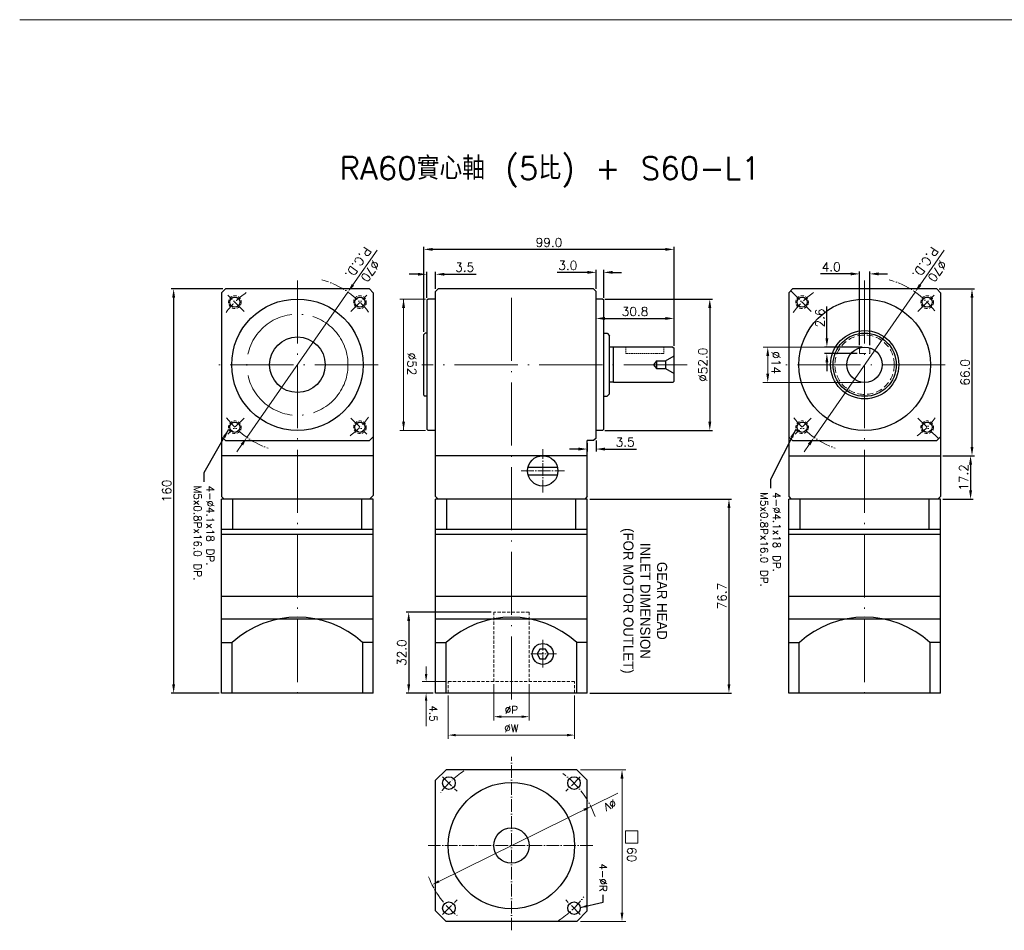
# Model space of a CAD drawing. Extents: x -144 to 2210, y -153 to 993.
# Tile 1 of 9: x 420 to 810, y 51 to 412. Entities that reach past the tile are written whole.
import ezdxf

# ---------------------------------------------------------------- set-up
doc = ezdxf.new("R2010")
doc.units = 0
doc.header["$LTSCALE"] = 10
doc.header["$MEASUREMENT"] = 0
doc.header["$PDMODE"] = 3
doc.header["$PDSIZE"] = 6
doc.linetypes.add('CEN', pattern=[0.67, 0.5, -0.08, 0.01, -0.08])
doc.linetypes.add('HIDDEN', pattern=[0.375, 0.25, -0.125])
doc.layers.get('0').update_dxf_attribs({"linetype": 'CONTINUOUS'})
doc.layers.get('DEFPOINTS').update_dxf_attribs({"linetype": 'CONTINUOUS'})
for name, color, linetype, lineweight in [('CEN', 6, 'CEN', 15), ('DASH', 2, 'HIDDEN', 15), ('DIM', 4, 'CONTINUOUS', 15)]:
    doc.layers.add(name, color=color, linetype=linetype, lineweight=lineweight)
doc.styles.get("Standard").update_dxf_attribs({"font": 'TXT.shx', "bigfont": 'chineset.shx'})
doc.dimstyles.get("Standard").update_dxf_attribs({"dimtxt": 3.5, "dimasz": 3.5, "dimexe": 1, "dimexo": 1, "dimgap": 1, "dimtad": 1, "dimdec": 1, "dimzin": 0, "dimdsep": 46, "dimtxsty": 'Standard', "dimcen": 0, "dimadec": 0, "dimazin": 0, "dimtfac": 1, "dimtdec": 1, "dimtofl": 0, "dimtmove": 0, "dimatfit": 3, "dimfxl": 0, "dimtolj": 1, "dimtzin": 0, "dimarcsym": 0})

# ---------------------------------------------------------------- blocks, each defined once
blk = doc.blocks.new('*D0')
at = {"layer": 'DEFPOINTS', "color": 0}
for p in [(650.8, 301.23), (650.8, 249.23), (693.27, 249.23)]:
    blk.add_point(p, dxfattribs=at)
at = {"layer": 'DIM', "color": 0, "lineweight": -2}
for p, q in [((651.8, 301.23), (694.27, 301.23)), ((693.27, 297.73), (693.27, 252.73)), ((651.8, 249.23), (694.27, 249.23))]:
    blk.add_line(p, q, dxfattribs=at)
at = {"layer": 'DIM', "color": 0}
for points in [[(692.68, 297.73), (693.85, 297.73), (693.27, 301.23)], [(692.68, 252.73), (693.85, 252.73), (693.27, 249.23)]]:
    blk.add_solid(points, dxfattribs=at)
at = {"layer": 'DIM', "color": 0, "insert": (690.52, 275.21), "char_height": 3.5, "attachment_point": 5, "rotation": 90}
blk.add_mtext('\\A1;%%c52.0', dxfattribs=at)
blk = doc.blocks.new('*D1')
at = {"layer": 'DEFPOINTS', "color": 0}
for p in [(756.52, 311.17), (752.52, 281.93), (756.52, 281.93)]:
    blk.add_point(p, dxfattribs=at)
at = {"layer": 'DIM', "color": 0, "lineweight": -2}
for p, q in [((752.52, 282.93), (752.52, 312.17)), ((756.52, 282.93), (756.52, 312.17)), ((749.02, 311.17), (737.1, 311.17)), ((760.02, 311.17), (763.52, 311.17))]:
    blk.add_line(p, q, dxfattribs=at)
at = {"layer": 'DIM', "color": 0}
for points in [[(749.02, 311.75), (749.02, 310.59), (752.52, 311.17)], [(760.02, 311.75), (760.02, 310.59), (756.52, 311.17)]]:
    blk.add_solid(points, dxfattribs=at)
at = {"layer": 'DIM', "color": 0, "insert": (741.31, 313.92), "char_height": 3.5, "attachment_point": 5}
blk.add_mtext('\\A1;4.0', dxfattribs=at)
blk = doc.blocks.new('*D2')
at = {"layer": 'DEFPOINTS', "color": 0}
for p in [(580.16, 320.87), (580.16, 287.23), (679.12, 281.73)]:
    blk.add_point(p, dxfattribs=at)
at = {"layer": 'DIM', "color": 0, "lineweight": -2}
for p, q in [((580.16, 288.23), (580.16, 321.87)), ((675.62, 320.87), (583.66, 320.87)), ((679.12, 282.73), (679.12, 321.87))]:
    blk.add_line(p, q, dxfattribs=at)
at = {"layer": 'DIM', "color": 0}
for points in [[(583.66, 321.45), (583.66, 320.29), (580.16, 320.87)], [(675.62, 321.45), (675.62, 320.29), (679.12, 320.87)]]:
    blk.add_solid(points, dxfattribs=at)
at = {"layer": 'DIM', "color": 0, "insert": (629.64, 323.62), "char_height": 3.5, "attachment_point": 5}
blk.add_mtext('\\A1;99.0', dxfattribs=at)
blk = doc.blocks.new('*D3')
at = {"layer": 'DEFPOINTS', "color": 0}
for p in [(584.8, 311.02), (584.8, 304.23), (581.3, 300.73)]:
    blk.add_point(p, dxfattribs=at)
at = {"layer": 'DIM', "color": 0, "lineweight": -2}
for p, q in [((581.3, 301.73), (581.3, 312.02)), ((584.8, 305.23), (584.8, 312.02)), ((577.8, 311.02), (574.3, 311.02)), ((588.3, 311.02), (600.8, 311.02))]:
    blk.add_line(p, q, dxfattribs=at)
at = {"layer": 'DIM', "color": 0}
for points in [[(577.8, 311.6), (577.8, 310.43), (581.3, 311.02)], [(588.3, 311.6), (588.3, 310.43), (584.8, 311.02)]]:
    blk.add_solid(points, dxfattribs=at)
at = {"layer": 'DIM', "color": 0, "insert": (596.3, 313.77), "char_height": 3.5, "attachment_point": 5}
blk.add_mtext('\\A1;3.5', dxfattribs=at)
blk = doc.blocks.new('*D4')
at = {"layer": 'DEFPOINTS', "color": 0}
for p in [(648.3, 311.77), (648.3, 304.23), (651.3, 300.73)]:
    blk.add_point(p, dxfattribs=at)
at = {"layer": 'DIM', "color": 0, "lineweight": -2}
for p, q in [((644.8, 311.77), (632.88, 311.77)), ((648.3, 305.23), (648.3, 312.77)), ((651.3, 301.73), (651.3, 312.77)), ((654.8, 311.77), (658.3, 311.77))]:
    blk.add_line(p, q, dxfattribs=at)
at = {"layer": 'DIM', "color": 0}
for points in [[(644.8, 312.35), (644.8, 311.19), (648.3, 311.77)], [(654.8, 312.35), (654.8, 311.19), (651.3, 311.77)]]:
    blk.add_solid(points, dxfattribs=at)
at = {"layer": 'DIM', "color": 0, "insert": (637.09, 314.52), "char_height": 3.5, "attachment_point": 5}
blk.add_mtext('\\A1;3.0', dxfattribs=at)
blk = doc.blocks.new('*D5')
at = {"layer": 'DEFPOINTS', "color": 0}
for p in [(739.58, 282.23), (754.52, 282.23), (752.52, 279.63)]:
    blk.add_point(p, dxfattribs=at)
at = {"layer": 'DIM', "color": 0, "lineweight": -2}
for p, q in [((739.58, 285.73), (739.58, 298.23)), ((753.52, 282.23), (738.58, 282.23)), ((751.52, 279.63), (738.58, 279.63)), ((739.58, 276.13), (739.58, 272.63))]:
    blk.add_line(p, q, dxfattribs=at)
at = {"layer": 'DIM', "color": 0}
for points in [[(739, 285.73), (740.17, 285.73), (739.58, 282.23)], [(739, 276.13), (740.17, 276.13), (739.58, 279.63)]]:
    blk.add_solid(points, dxfattribs=at)
at = {"layer": 'DIM', "color": 0, "insert": (736.83, 293.73), "char_height": 3.5, "attachment_point": 5, "rotation": 90}
blk.add_mtext('\\A1;2.6', dxfattribs=at)
blk = doc.blocks.new('*D6')
at = {"layer": 'DEFPOINTS', "color": 0}
for p in [(648.3, 246.23), (644.8, 245.23), (648.3, 241.86)]:
    blk.add_point(p, dxfattribs=at)
at = {"layer": 'DIM', "color": 0, "lineweight": -2}
for p, q in [((641.3, 241.86), (637.8, 241.86)), ((644.8, 244.23), (644.8, 240.86)), ((648.3, 245.23), (648.3, 240.86)), ((651.8, 241.86), (664.3, 241.86))]:
    blk.add_line(p, q, dxfattribs=at)
at = {"layer": 'DIM', "color": 0}
for points in [[(641.3, 242.44), (641.3, 241.27), (644.8, 241.86)], [(651.8, 242.44), (651.8, 241.27), (648.3, 241.86)]]:
    blk.add_solid(points, dxfattribs=at)
at = {"layer": 'DIM', "color": 0, "insert": (659.8, 244.61), "char_height": 3.5, "attachment_point": 5}
blk.add_mtext('\\A1;3.5', dxfattribs=at)
blk = doc.blocks.new('*D12')
at = {"layer": 'DEFPOINTS', "color": 0}
for p in [(783.02, 305.23), (784.52, 239.23), (796.99, 239.23)]:
    blk.add_point(p, dxfattribs=at)
at = {"layer": 'DIM', "color": 0, "lineweight": -2}
for p, q in [((784.02, 305.23), (797.99, 305.23)), ((796.99, 301.73), (796.99, 242.73)), ((785.52, 239.23), (797.99, 239.23))]:
    blk.add_line(p, q, dxfattribs=at)
at = {"layer": 'DIM', "color": 0}
for points in [[(796.41, 301.73), (797.58, 301.73), (796.99, 305.23)], [(796.41, 242.73), (797.58, 242.73), (796.99, 239.23)]]:
    blk.add_solid(points, dxfattribs=at)
at = {"layer": 'DIM', "color": 0, "insert": (794.24, 272.23), "char_height": 3.5, "attachment_point": 5, "rotation": 90}
blk.add_mtext('\\A1;66.0', dxfattribs=at)
blk = doc.blocks.new('*D13')
at = {"layer": 'DEFPOINTS', "color": 0}
for p in [(679.12, 293.54), (648.3, 290.88), (679.12, 281.73)]:
    blk.add_point(p, dxfattribs=at)
at = {"layer": 'DIM', "color": 0, "lineweight": -2}
for p, q in [((648.3, 291.88), (648.3, 294.54)), ((651.8, 293.54), (675.62, 293.54)), ((679.12, 282.73), (679.12, 294.54))]:
    blk.add_line(p, q, dxfattribs=at)
at = {"layer": 'DIM', "color": 0}
for points in [[(651.8, 294.13), (651.8, 292.96), (648.3, 293.54)], [(675.62, 294.13), (675.62, 292.96), (679.12, 293.54)]]:
    blk.add_solid(points, dxfattribs=at)
at = {"layer": 'DIM', "color": 0, "insert": (663.71, 296.29), "char_height": 3.5, "attachment_point": 5}
blk.add_mtext('\\A1;30.8', dxfattribs=at)
blk = doc.blocks.new('*D14')
at = {"layer": 'DEFPOINTS', "color": 0}
for p in [(607.8, 177.33), (574.15, 145.33), (584.8, 145.33)]:
    blk.add_point(p, dxfattribs=at)
at = {"layer": 'DIM', "color": 0, "lineweight": -2}
for p, q in [((606.8, 177.33), (573.15, 177.33)), ((574.15, 173.83), (574.15, 148.83)), ((583.8, 145.33), (573.15, 145.33))]:
    blk.add_line(p, q, dxfattribs=at)
at = {"layer": 'DIM', "color": 0}
for points in [[(573.57, 173.83), (574.73, 173.83), (574.15, 177.33)], [(573.57, 148.83), (574.73, 148.83), (574.15, 145.33)]]:
    blk.add_solid(points, dxfattribs=at)
at = {"layer": 'DIM', "color": 0, "insert": (571.4, 161.33), "char_height": 3.5, "attachment_point": 5, "rotation": 90}
blk.add_mtext('\\A1;32.0', dxfattribs=at)
blk = doc.blocks.new('*D15')
at = {"layer": 'DEFPOINTS', "color": 0}
for p in [(644.8, 222.03), (644.8, 145.33), (700.85, 145.33)]:
    blk.add_point(p, dxfattribs=at)
at = {"layer": 'DIM', "color": 0, "lineweight": -2}
for p, q in [((645.8, 222.03), (701.85, 222.03)), ((700.85, 218.53), (700.85, 148.83)), ((645.8, 145.33), (701.85, 145.33))]:
    blk.add_line(p, q, dxfattribs=at)
at = {"layer": 'DIM', "color": 0}
for points in [[(700.26, 218.53), (701.43, 218.53), (700.85, 222.03)], [(700.26, 148.83), (701.43, 148.83), (700.85, 145.33)]]:
    blk.add_solid(points, dxfattribs=at)
at = {"layer": 'DIM', "color": 0, "insert": (698.1, 183.68), "char_height": 3.5, "attachment_point": 5, "rotation": 90}
blk.add_mtext('\\A1;76.7', dxfattribs=at)
blk = doc.blocks.new('*D210')
at = {"layer": 'DEFPOINTS', "color": 0}
for p in [(784.52, 239.23), (784.52, 222.03), (796.43, 222.03)]:
    blk.add_point(p, dxfattribs=at)
at = {"layer": 'DIM', "color": 0, "lineweight": -2}
for p, q in [((785.52, 239.23), (797.43, 239.23)), ((796.43, 235.73), (796.43, 225.53)), ((785.52, 222.03), (797.43, 222.03))]:
    blk.add_line(p, q, dxfattribs=at)
at = {"layer": 'DIM', "color": 0}
for points in [[(795.84, 235.73), (797.01, 235.73), (796.43, 239.23)], [(795.84, 225.53), (797.01, 225.53), (796.43, 222.03)]]:
    blk.add_solid(points, dxfattribs=at)
at = {"layer": 'DIM', "color": 0, "insert": (793.68, 230.63), "char_height": 3.5, "attachment_point": 5, "rotation": 90}
blk.add_mtext('\\A1;17.2', dxfattribs=at)
blk = doc.blocks.new('*D213')
at = {"layer": 'DEFPOINTS', "color": 0}
for p in [(501.63, 305.23), (481.16, 145.33), (500.13, 145.33)]:
    blk.add_point(p, dxfattribs=at)
at = {"layer": 'DIM', "color": 0, "lineweight": -2}
for p, q in [((500.63, 305.23), (480.16, 305.23)), ((481.16, 301.73), (481.16, 148.83)), ((499.13, 145.33), (480.16, 145.33))]:
    blk.add_line(p, q, dxfattribs=at)
at = {"layer": 'DIM', "color": 0}
for points in [[(480.57, 301.73), (481.74, 301.73), (481.16, 305.23)], [(480.57, 148.83), (481.74, 148.83), (481.16, 145.33)]]:
    blk.add_solid(points, dxfattribs=at)
at = {"layer": 'DIM', "color": 0, "insert": (478.41, 225.28), "char_height": 3.5, "attachment_point": 5, "rotation": 90}
blk.add_mtext('\\A1;160', dxfattribs=at)

msp = doc.modelspace()

# ---------------------------------------------------------------- linework, layer by layer
at = {"color": 3}
for p, q in [((501.63, 305.225), (500.13, 303.725)), ((558.63, 305.225), (501.63, 305.225)), ((558.63, 305.225), (560.13, 303.725)), ((584.796, 304.225), (585.796, 305.225)), ((584.796, 239.225), (584.796, 304.225)), ((647.296, 305.225), (585.796, 305.225)), ((647.296, 305.225), (648.296, 304.225)), ((648.296, 246.225), (648.296, 304.225)), ((726.02, 305.225), (724.52, 303.725)), ((783.02, 305.225), (726.02, 305.225)), ((783.02, 305.225), (784.52, 303.725)), ((500.13, 303.725), (500.13, 223.025)), ((560.13, 303.725), (560.13, 223.525)), ((581.796, 301.225), (581.296, 300.725)), ((581.296, 300.725), (581.296, 249.725)), ((584.796, 301.225), (581.796, 301.225)), ((650.796, 301.225), (648.296, 301.225)), ((651.296, 300.725), (650.796, 301.225)), ((651.296, 249.725), (651.296, 300.725)), ((724.52, 303.725), (724.52, 223.025)), ((784.52, 303.725), (784.52, 223.025)), ((581.796, 249.225), (581.296, 249.725)), ((651.296, 249.725), (650.796, 249.225)), ((501.63, 245.225), (500.13, 246.725)), ((560.13, 246.725), (558.63, 245.225)), ((584.796, 249.225), (581.796, 249.225)), ((648.296, 246.225), (647.296, 245.225)), ((650.796, 249.225), (648.296, 249.225)), ((726.02, 245.225), (724.52, 246.725)), ((784.52, 246.725), (783.02, 245.225)), ((501.63, 245.225), (558.63, 245.225)), ((644.796, 223.025), (644.796, 245.225)), ((647.296, 245.225), (644.796, 245.225)), ((726.02, 245.225), (783.02, 245.225)), ((560.13, 239.225), (500.13, 239.225)), ((584.796, 223.025), (584.796, 239.225)), ((644.796, 239.225), (584.796, 239.225)), ((724.52, 239.225), (784.52, 239.225)), ((501.13, 222.025), (500.13, 223.025)), ((560.13, 223.525), (558.63, 222.025)), ((585.796, 222.025), (584.796, 223.025)), ((644.796, 223.025), (643.796, 222.025)), ((724.52, 223.025), (725.52, 222.025)), ((783.52, 222.025), (784.52, 223.025))]:
    msp.add_line(p, q, dxfattribs=at)
for p, q in [((580.157, 287.225), (580.657, 287.725)), ((580.157, 263.225), (580.157, 287.225)), ((581.296, 287.725), (580.657, 287.725)), ((651.296, 287.725), (652.618, 287.725)), ((652.618, 287.725), (653.618, 286.725)), ((653.618, 263.725), (653.618, 286.725)), ((655.118, 282.125), (653.618, 282.125)), ((678.618, 282.225), (655.118, 282.225)), ((655.118, 268.225), (655.118, 282.225)), ((678.618, 282.225), (679.118, 281.725)), ((679.118, 275.225), (679.118, 281.725)), ((679.118, 275.225), (679.118, 281.725)), ((672.118, 276.725), (671.06, 275.225)), ((672.118, 276.725), (672.118, 273.725)), ((675.718, 276.725), (679.118, 278.688)), ((675.718, 276.725), (675.718, 273.725)), ((671.06, 275.225), (672.118, 273.725)), ((675.718, 273.725), (679.118, 271.763)), ((679.118, 268.725), (679.118, 275.225)), ((679.118, 268.725), (679.118, 275.225)), ((655.118, 268.325), (653.618, 268.325)), ((678.618, 268.225), (655.118, 268.225)), ((679.118, 268.725), (678.618, 268.225)), ((580.157, 263.225), (580.657, 262.725)), ((581.296, 262.725), (580.657, 262.725)), ((651.296, 262.725), (652.618, 262.725)), ((653.618, 263.725), (652.618, 262.725)), ((560.13, 222.025), (500.13, 222.025)), ((500.13, 183.525), (500.13, 222.025)), ((504.63, 210.025), (504.63, 222.025)), ((555.63, 210.025), (555.63, 222.025)), ((560.13, 183.525), (560.13, 222.025)), ((644.796, 222.025), (584.796, 222.025)), ((584.796, 183.525), (584.796, 222.025)), ((589.296, 210.025), (589.296, 222.025)), ((640.296, 210.025), (640.296, 222.025)), ((644.796, 183.525), (644.796, 222.025)), ((784.52, 222.025), (724.52, 222.025)), ((724.52, 183.525), (724.52, 222.025)), ((729.02, 210.025), (729.02, 222.025)), ((780.02, 210.025), (780.02, 222.025)), ((784.52, 183.525), (784.52, 222.025)), ((560.13, 210.025), (500.13, 210.025)), ((560.13, 208.025), (500.13, 208.025)), ((644.796, 210.025), (584.796, 210.025)), ((644.796, 208.025), (584.796, 208.025)), ((784.52, 210.025), (724.52, 210.025)), ((784.52, 208.025), (724.52, 208.025)), ((560.13, 183.525), (500.13, 183.525)), ((500.13, 145.325), (500.13, 183.525)), ((560.13, 145.325), (560.13, 183.525)), ((584.796, 145.325), (584.796, 183.525)), ((644.796, 183.525), (584.796, 183.525)), ((644.796, 145.325), (644.796, 183.525)), ((784.52, 183.525), (724.52, 183.525)), ((724.52, 145.325), (724.52, 183.525)), ((784.52, 145.325), (784.52, 183.525)), ((560.13, 174.525), (500.13, 174.525)), ((644.796, 174.525), (584.796, 174.525)), ((784.52, 174.525), (724.52, 174.525)), ((500.13, 165.325), (504.269, 165.325)), ((504.269, 145.325), (504.269, 165.325)), ((555.991, 145.325), (555.991, 165.325)), ((560.13, 165.325), (555.991, 165.325)), ((584.796, 165.325), (588.935, 165.325)), ((588.935, 145.325), (588.935, 165.325)), ((640.658, 145.325), (640.658, 165.325)), ((644.796, 165.325), (640.658, 165.325)), ((724.52, 165.325), (728.659, 165.325)), ((728.659, 145.325), (728.659, 165.325)), ((780.382, 145.325), (780.382, 165.325)), ((784.52, 165.325), (780.382, 165.325)), ((560.13, 145.325), (500.13, 145.325)), ((644.796, 145.325), (584.796, 145.325)), ((784.52, 145.325), (724.52, 145.325)), ((588.935, 114.948), (584.796, 110.81)), ((640.658, 114.948), (588.935, 114.948)), ((644.796, 110.81), (640.658, 114.948)), ((584.796, 59.087), (584.796, 110.81)), ((644.796, 59.087), (644.796, 110.81)), ((588.935, 54.948), (584.796, 59.087)), ((644.796, 59.087), (640.658, 54.948)), ((640.658, 54.948), (588.935, 54.948))]:
    msp.add_line(p, q)
at = {"ltscale": 0.3}
for p, q in [((672.118, 276.725), (675.718, 276.725)), ((672.118, 273.725), (675.718, 273.725))]:
    msp.add_line(p, q, dxfattribs=at)
at = {"color": 0}
for p, q in [((621.387, 234.725), (633.006, 234.725)), ((621.387, 231.725), (633.006, 231.725))]:
    msp.add_line(p, q, dxfattribs=at)
msp.add_lwpolyline([(624.965, 160.775), (626.08, 158.843), (628.312, 158.843), (629.428, 160.775), (628.312, 162.708), (626.08, 162.708)], close=True)
at = {"color": 3}
for centre, radius in [((505.381, 299.974), 2), ((530.13, 275.225), 26), ((554.879, 299.974), 2), ((729.772, 299.974), 2), ((754.52, 275.225), 26), ((779.269, 299.974), 2), ((505.381, 250.477), 2), ((554.879, 250.477), 2), ((729.772, 250.477), 2), ((779.269, 250.477), 2)]:
    msp.add_circle(centre, radius, dxfattribs=at)
for centre, radius in [((754.52, 275.225), 13.5), ((530.13, 275.225), 11), ((754.52, 275.225), 12.5), ((754.52, 275.225), 7), ((627.196, 160.775), 4.15), ((590.047, 109.697), 2.5), ((614.796, 84.948), 25), ((639.545, 109.697), 2.5), ((614.796, 84.948), 7), ((590.047, 60.2), 2.5), ((639.545, 60.2), 2.5)]:
    msp.add_circle(centre, radius)
at = {"color": 0}
msp.add_circle((627.196, 233.225), 6, dxfattribs=at)
for centre in [(530.13, 137.033), (614.796, 137.033), (754.52, 137.033)]:
    msp.add_arc(centre, 38.293, 47.63396, 132.36604)
at = {"layer": 'CEN', "color": 1, "linetype": 'CEN', "ltscale": 5}
for p, q in [((530.13, 308.61), (530.13, 142.325)), ((754.52, 308.61), (754.52, 142.742)), ((614.796, 142.742), (614.796, 305.225)), ((562.021, 275.225), (498.307, 275.225)), ((684.27, 275.225), (579.283, 275.225)), ((786.411, 275.225), (722.698, 275.225))]:
    msp.add_line(p, q, dxfattribs=at)
at = {"layer": 'CEN'}
for p, q in [((733.427, 296.319), (725.27, 304.475)), ((509.036, 296.319), (502.643, 302.712)), ((551.224, 296.319), (557.617, 302.712)), ((775.614, 296.319), (782.007, 302.712)), ((509.036, 254.132), (502.643, 247.739)), ((551.224, 254.132), (557.617, 247.739)), ((733.427, 254.132), (727.034, 247.739)), ((775.614, 254.132), (783.77, 245.975)), ((627.196, 224.625), (627.196, 241.826)), ((618.596, 233.225), (635.796, 233.225)), ((627.196, 155.416), (627.196, 166.376)), ((622.425, 160.775), (632.589, 160.775)), ((614.796, 51.44), (614.796, 120.045)), ((587.555, 112.19), (593.29, 106.455)), ((642.038, 112.19), (636.303, 106.455)), ((647.025, 84.948), (581.879, 84.948)), ((587.555, 57.707), (593.29, 63.442)), ((642.038, 57.707), (636.303, 63.442))]:
    msp.add_line(p, q, dxfattribs=at)
at = {"layer": 'CEN', "color": 1, "linetype": 'CEN', "ltscale": 5}
msp.add_circle((530.13, 275.225), 20, dxfattribs=at)
at = {"layer": 'CEN'}
for centre, start, end in [((530.13, 275.225), 36.46246, 74.00248), ((754.52, 275.225), 37.49965, 74.00248), ((530.13, 275.225), 125.43558, 143.72014), ((754.52, 275.225), 125.43558, 143.72014), ((530.13, 275.225), 216.77803, 250.6464), ((530.13, 275.225), 306.46246, 323.53754), ((754.52, 275.225), 216.77803, 250.6464), ((754.52, 275.225), 306.46246, 323.01228), ((614.796, 84.948), 122.45082, 144.17792), ((614.796, 84.948), 19.16527, 54.56688), ((614.796, 84.948), 200.54751, 232.30281), ((614.796, 84.948), 302.1149, 324.7522)]:
    msp.add_arc(centre, 35, start, end, dxfattribs=at)
at = {"layer": 'DASH', "ltscale": 0.2}
for p, q in [((660.018, 282.225), (660.018, 279.625)), ((675.118, 282.225), (675.118, 279.625)), ((675.118, 279.625), (660.018, 279.625))]:
    msp.add_line(p, q, dxfattribs=at)
at = {"layer": 'DASH', "color": 2, "linetype": 'HIDDEN'}
for p, q in [((752.52, 281.934), (752.52, 279.625)), ((756.52, 281.934), (756.52, 279.625)), ((752.52, 279.625), (756.52, 279.625))]:
    msp.add_line(p, q, dxfattribs=at)
at = {"layer": 'DASH', "ltscale": 0.5}
for p, q in [((607.796, 149.825), (607.796, 177.325)), ((621.796, 177.325), (607.796, 177.325)), ((621.796, 149.825), (621.796, 177.325)), ((639.796, 149.825), (589.796, 149.825)), ((589.796, 145.325), (589.796, 149.825)), ((639.796, 145.325), (639.796, 149.825))]:
    msp.add_line(p, q, dxfattribs=at)
for centre in [(505.381, 299.974), (554.879, 299.974), (729.772, 299.974), (779.269, 299.974), (505.381, 250.477), (554.879, 250.477), (729.772, 250.477), (779.269, 250.477)]:
    msp.add_circle(centre, 2.5, dxfattribs=at)
at = {"layer": 'DASH', "color": 2, "linetype": 'HIDDEN'}
msp.add_circle((754.52, 275.225), 11.75, dxfattribs=at)
at = {"layer": 'DIM'}
for p, q in [((420.258, 411.751), (2210.147, 411.751)), ((561.659, 320.58), (552.106, 306.838)), ((786.049, 320.58), (776.496, 306.838)), ((510.152, 246.487), (550.108, 303.964)), ((734.543, 246.487), (774.498, 303.964)), ((580.796, 301.225), (570.619, 301.225)), ((572.119, 249.225), (572.119, 301.225)), ((651.296, 287.725), (651.296, 262.725)), ((753.02, 282.225), (714.387, 282.225)), ((716.192, 271.725), (716.192, 278.725)), ((753.02, 268.225), (714.202, 268.225)), ((580.796, 249.225), (570.619, 249.225)), ((508.155, 243.613), (506.157, 240.739)), ((732.545, 243.613), (730.547, 240.739)), ((581.029, 152.825), (581.029, 155.825)), ((588.796, 149.825), (579.529, 149.825)), ((607.796, 148.825), (607.796, 134.462)), ((621.796, 148.825), (621.796, 134.462)), ((583.796, 145.325), (579.529, 145.325)), ((589.796, 144.325), (589.796, 127.174)), ((639.796, 144.325), (639.796, 127.174)), ((581.029, 142.325), (581.029, 132.158)), ((610.796, 135.962), (618.796, 135.962)), ((592.796, 128.674), (636.796, 128.674)), ((642.158, 114.948), (660.035, 114.948)), ((658.535, 111.448), (658.535, 58.448)), ((586.091, 70.806), (656.893, 105.688)), ((642.158, 54.948), (660.035, 54.948))]:
    msp.add_line(p, q, dxfattribs=at)
msp.add_lwpolyline([(659.924, 90.795), (659.924, 85.965), (664.754, 85.965), (664.754, 90.795)], close=True, dxfattribs=at)
for points in [[(552.584, 306.505), (551.627, 307.171), (550.108, 303.964)], [(776.975, 306.505), (776.017, 307.171), (774.498, 303.964)], [(572.702, 297.725), (571.535, 297.725), (572.119, 301.225)], [(716.775, 278.725), (715.609, 278.725), (716.192, 282.225)], [(716.775, 271.725), (715.609, 271.725), (716.192, 268.225)], [(572.702, 252.725), (571.535, 252.725), (572.119, 249.225)], [(508.634, 243.28), (507.676, 243.946), (510.152, 246.487)], [(733.024, 243.28), (732.066, 243.946), (734.543, 246.487)], [(581.529, 152.825), (580.529, 152.825), (581.029, 149.825)], [(581.529, 142.325), (580.529, 142.325), (581.029, 145.325)], [(610.796, 136.462), (610.796, 135.462), (607.796, 135.962)], [(618.796, 136.462), (618.796, 135.462), (621.796, 135.962)], [(592.796, 129.174), (592.796, 128.174), (589.796, 128.674)], [(636.796, 129.174), (636.796, 128.174), (639.796, 128.674)], [(657.951, 111.448), (659.118, 111.448), (658.535, 114.948)], [(643.722, 98.642), (643.28, 99.539), (646.193, 100.417)], [(586.312, 70.357), (585.87, 71.254), (583.4, 69.48)], [(657.951, 58.448), (659.118, 58.448), (658.535, 54.948)]]:
    msp.add_solid(points, dxfattribs=at)

# ---------------------------------------------------------------- texts
msp.add_text('RA60實心軸 (5比) + S60-L1', height=9, dxfattribs=at).set_placement((546.866, 348.478))
for s, insert, char_height, attachment_point, rotation in [('∅70\\PP.C.D.', (556.543, 313.901), 3.5, 5, 235), ('∅70\\PP.C.D.', (780.933, 313.901), 3.5, 5, 235), ('%%c52', (575.369, 275.525), 3.5, 5, 270), ('%%c14', (719.442, 276.055), 3.5, 5, 270), ('4-%%c4.1x18 DP.\\PM5x0.8Px16.0 DP.', (493.153, 227.423), 3, 4, 270), ('4-%%c4.1x18 DP.\\PM5x0.8Px16.0 DP.', (717.265, 224.843), 3, 4, 270), ('\\A1;4.5', (583.876, 137.225), 3, 5, 270), ('∅V', (653.775, 100.998), 3, 5, 206), ('\\A1;60', (662.365, 81.403), 3.5, 5, 270), ('4-%%CR', (649.575, 66.713), 3, 9, 270)]:
    msp.add_mtext(s, dxfattribs=dict(at, insert=insert, char_height=char_height, attachment_point=attachment_point, rotation=rotation))
at = {"layer": 'DIM', "insert": (667.131, 181.802), "char_height": 4, "width": 68.233, "attachment_point": 5, "rotation": 270}
msp.add_mtext('{\\f新細明體|b0|i0|c136|p18;GEAR HEAD\\PINLET DIMENSION\\P(FOR MOTOR OUTLET)}', dxfattribs=at)
at = {"layer": 'DIM', "char_height": 3, "attachment_point": 5}
for s, insert in [('%%CP', (614.796, 138.662)), ('%%CW', (614.796, 131.374))]:
    msp.add_mtext(s, dxfattribs=dict(at, insert=insert))

# ---------------------------------------------------------------- dimensions: what is measured, and where the dimension line sits
at = {"layer": 'DIM'}
for base, p1, p2, picture, middle in [((580.157, 320.87), (679.118, 281.725), (580.157, 287.225), '*D2', (629.637, 323.62)), ((648.296, 311.769), (651.296, 300.725), (648.296, 304.225), '*D4', (637.088, 314.519)), ((679.118, 293.543), (648.296, 290.875), (679.118, 281.725), '*D13', (663.707, 296.293)), ((648.296, 241.857), (644.796, 245.225), (648.296, 246.225), '*D6', (659.796, 244.607))]:
    dim = msp.add_linear_dim(base=base, p1=p1, p2=p2, dimstyle='Standard', dxfattribs=at)
    dim.commit()
    dim.dimension.update_dxf_attribs({"geometry": picture, "text_midpoint": middle})
for base, p1, p2, picture, middle in [((584.796, 311.015), (581.296, 300.725), (584.796, 304.225), '*D3', (596.296, 311.015)), ((756.52, 311.171), (752.52, 281.934), (756.52, 281.934), '*D1', (741.312, 311.171))]:
    dim = msp.add_linear_dim(base=base, p1=p1, p2=p2, dimstyle='Standard', dxfattribs=at)
    dim.commit()
    dim.dimension.update_dxf_attribs({"geometry": picture, "text_midpoint": middle, "dimtype": 160})
dim = msp.add_linear_dim(base=(481.158, 145.325), p1=(501.63, 305.225), p2=(500.13, 145.325), angle=90, dimstyle='Standard', override={"dimdec": 0}, dxfattribs=at)
dim.commit()
dim.dimension.update_dxf_attribs({"geometry": '*D213', "text_midpoint": (478.408, 225.275)})
for base, p1, p2, angle, picture, middle in [((796.992, 239.225), (783.02, 305.225), (784.52, 239.225), 90, '*D12', (794.242, 272.225)), ((739.582, 282.225), (752.52, 279.625), (754.52, 282.225), 270, '*D5', (736.832, 293.725)), ((796.426, 222.025), (784.52, 239.225), (784.52, 222.025), 90, '*D210', (793.676, 230.625)), ((700.845, 145.325), (644.796, 222.025), (644.796, 145.325), 90, '*D15', (698.095, 183.675)), ((574.149, 145.325), (607.796, 177.325), (584.796, 145.325), 90, '*D14', (571.399, 161.325))]:
    dim = msp.add_linear_dim(base=base, p1=p1, p2=p2, angle=angle, dimstyle='Standard', dxfattribs=at)
    dim.commit()
    dim.dimension.update_dxf_attribs({"geometry": picture, "text_midpoint": middle})
dim = msp.add_linear_dim(base=(693.266, 249.225), p1=(650.796, 301.225), p2=(650.796, 249.225), angle=270, text='%%c<>', dimstyle='Standard', dxfattribs=at)
dim.commit()
dim.dimension.update_dxf_attribs({"geometry": '*D0', "text_midpoint": (693.266, 275.214), "dimtype": 160})

# ---------------------------------------------------------------- leaders
at = {"layer": 'DIM', "annotation_type": 0, "has_hookline": 1, "horizontal_direction": (0, -1, 0)}
for points, override, hookline_direction, text_width in [([(502.871, 249.624), (493.153, 232.423), (493.153, 228.923)], {"dimtxt": 3.5, "dimasz": 3.5, "dimexe": 1.5, "dimexo": 1.5, "dimgap": 1.5, "dimtad": 0, "dimtih": 0, "dimtoh": 0, "dimdec": 3, "dimrnd": 0.005, "dimzin": 1, "dimazin": 2, "dimtdec": 3, "dimtofl": 1, "dimtmove": 1}, 0, 39), ([(727.261, 249.624), (717.265, 229.843), (717.265, 226.343)], {"dimtxt": 3.5, "dimasz": 3.5, "dimexe": 1.5, "dimexo": 1.5, "dimgap": 1.5, "dimtad": 0, "dimtih": 0, "dimtoh": 0, "dimdec": 3, "dimrnd": 0.005, "dimzin": 1, "dimazin": 2, "dimtdec": 3, "dimtofl": 1, "dimtmove": 1}, 0, 39), ([(641.961, 60.443), (651.075, 62.513), (651.075, 65.513)], {"dimtxt": 3, "dimasz": 3, "dimexe": 1.5, "dimexo": 1, "dimgap": 1.2, "dimtad": 0, "dimtih": 0, "dimtoh": 0, "dimdec": 3, "dimzin": 8, "dimaunit": 1, "dimadec": 2, "dimtdec": 3, "dimtmove": 2}, 1, 11)]:
    msp.add_leader(points, dimstyle='Standard', override=override, dxfattribs=dict(at, hookline_direction=hookline_direction, text_width=text_width))

doc.saveas('drawing.dxf')
